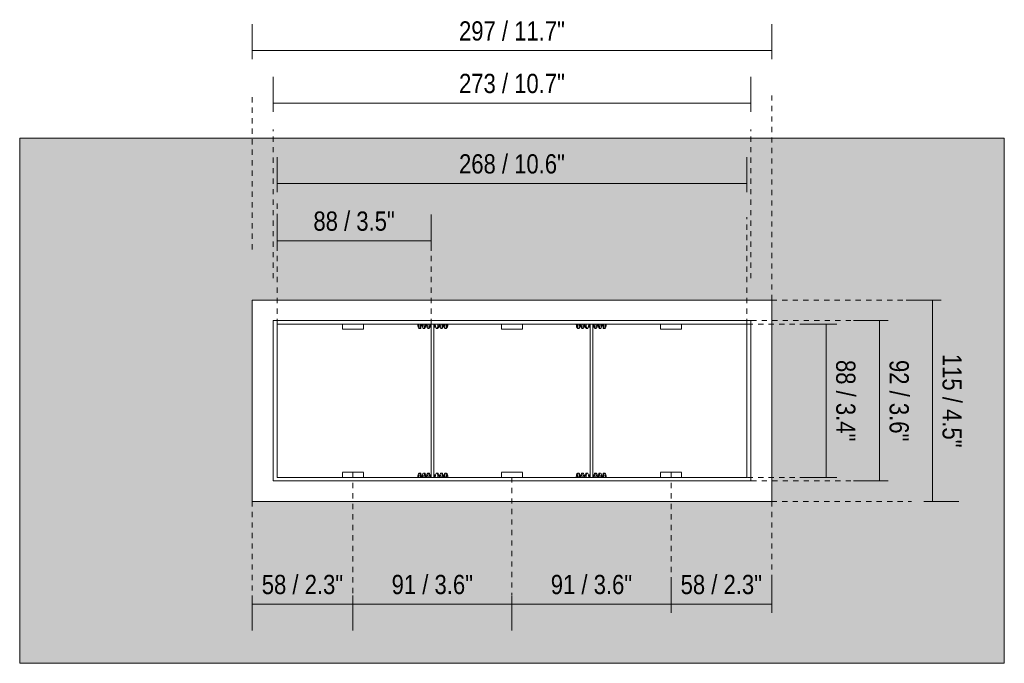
# Model space of a CAD drawing. Header units: millimetres. Extents: x -6861 to -4784, y 84 to 6892.
# Tile 1 of 200: x -6861 to -6298, y 150 to 518. Entities that reach past the tile are written whole.
import ezdxf

# ---------------------------------------------------------------- set-up
doc = ezdxf.new("R2010")
doc.units = ezdxf.units.MM
doc.linetypes.add('Dash', pattern=[6, 3, -3])
doc.layers.add('A-ANNO-DIMS', color=7, linetype='Dash', lineweight=9, true_color=0xd2d2d2)
for name, color, linetype, lineweight in [('A-ANNO-DIMS-5', 7, 'Continuous', 9), ('A-WALL', 7, 'Continuous', 9), ('E-LITE-EQPM', 7, 'Continuous', 20)]:
    doc.layers.add(name, color=color, linetype=linetype, lineweight=lineweight)
doc.styles.add('Arial Narrow', font='ARIALN.TTF', dxfattribs={"height": 11})
doc.dimstyles.new('FARO_-_2_2mm_Arial_Narrow_mm_Inch_Right', dxfattribs={"dimscale": 304.8, "dimtxt": 11.257741, "dimasz": 0, "dimexe": 0.049213, "dimexo": 0.0625, "dimgap": 0.008202, "dimtad": 1, "dimdec": 0, "dimzin": 0, "dimdsep": 46, "dimtxsty": 'Arial Narrow', "dimblk1": 'NONE', "dimblk2": 'NONE', "dimsah": 1, "dimcen": 0.09, "dimadec": 0, "dimazin": 0, "dimtfac": 1, "dimtdec": 4, "dimtix": 1, "dimtmove": 0, "dimatfit": 3, "dimfxl": 0.016404, "dimfxlon": 1, "dimtvp": 1, "dimtolj": 1, "dimtzin": 0, "dimarcsym": 2})

# ---------------------------------------------------------------- blocks, each defined once
blk = doc.blocks.new('01 PODIUM EMPOTRADO CON MARCO 3_glb - PODIUM EMPOTRADO CON MARCO 3_dwg_NS-2254 ÍßÁ_1_5Ð_$$_É_îAÔO-659104-Alzado_PDF')
at = {"lineweight": 9, "flags": 128}
for points in [[(-6542.84, 256.25), (-6542.83, 256.38), (-6542.71, 257.23), (-6542.62, 257.72), (-6542.35, 258.38), (-6542.12, 258.6), (-6541.98, 258.67), (-6541.88, 258.7), (-6541.72, 258.71)], [(-6542.32, 257.59), (-6542.32, 257.59), (-6542.3, 257.52), (-6542.23, 257.21), (-6542.16, 256.69), (-6542.12, 256.37)], [(-6540.59, 256.25), (-6540.65, 256.77), (-6540.78, 257.55), (-6540.91, 258.06), (-6540.98, 258.23), (-6541.12, 258.43), (-6541.33, 258.62), (-6541.46, 258.68), (-6541.72, 258.71)], [(-6541.33, 256.25), (-6541.3, 256.53), (-6541.25, 256.89), (-6541.16, 257.39), (-6541.13, 257.52), (-6541.11, 257.58), (-6541.11, 257.59)], [(-6540.34, 256.25), (-6540.31, 256.5), (-6540.2, 257.31), (-6540.11, 257.77), (-6539.84, 258.4), (-6539.62, 258.61), (-6539.48, 258.68), (-6539.22, 258.71)], [(-6539.82, 257.59), (-6539.82, 257.59), (-6539.8, 257.51), (-6539.73, 257.21), (-6539.66, 256.69), (-6539.62, 256.41)], [(-6538.09, 256.25), (-6538.11, 256.43), (-6538.23, 257.28), (-6538.32, 257.76), (-6538.59, 258.39), (-6538.81, 258.61), (-6538.96, 258.68), (-6539.22, 258.71)], [(-6538.61, 257.59), (-6538.61, 257.59), (-6538.63, 257.51), (-6538.7, 257.21), (-6538.78, 256.69), (-6538.83, 256.25)], [(-6537.84, 256.25), (-6537.83, 256.38), (-6537.71, 257.25), (-6537.62, 257.74), (-6537.35, 258.39), (-6537.12, 258.61), (-6536.98, 258.67), (-6536.72, 258.71)], [(-6537.32, 257.59), (-6537.32, 257.59), (-6537.3, 257.51), (-6537.23, 257.21), (-6537.16, 256.69), (-6537.12, 256.36)], [(-6535.59, 256.25), (-6535.6, 256.37), (-6535.72, 257.24), (-6535.81, 257.73), (-6536.07, 258.37), (-6536.18, 258.5), (-6536.36, 258.64), (-6536.49, 258.69), (-6536.72, 258.71)], [(-6535.34, 256.25), (-6535.31, 256.49), (-6535.2, 257.3), (-6535.11, 257.77), (-6534.85, 258.39), (-6534.75, 258.49)], [(-6534.82, 257.59), (-6534.82, 257.59), (-6534.8, 257.51), (-6534.75, 257.26)], [(-6533.09, 256.25), (-6533.11, 256.38), (-6533.22, 257.25), (-6533.25, 257.37)], [(-6532.84, 256.25), (-6532.82, 256.41), (-6532.71, 257.27), (-6532.61, 257.75), (-6532.35, 258.39), (-6532.12, 258.61), (-6531.98, 258.67), (-6531.72, 258.71)], [(-6532.32, 257.59), (-6532.32, 257.59), (-6532.3, 257.51), (-6532.23, 257.21), (-6532.16, 256.69), (-6532.12, 256.36)], [(-6530.59, 256.25), (-6530.62, 256.5), (-6530.73, 257.31), (-6530.82, 257.78), (-6531.09, 258.4), (-6531.32, 258.61), (-6531.46, 258.68), (-6531.72, 258.71)], [(-6531.11, 257.59), (-6531.11, 257.59), (-6531.13, 257.51), (-6531.2, 257.21), (-6531.28, 256.69), (-6531.33, 256.25)], [(-6530.34, 256.25), (-6530.31, 256.5), (-6530.2, 257.3), (-6530.11, 257.77), (-6529.85, 258.39), (-6529.62, 258.61), (-6529.48, 258.68), (-6529.22, 258.71)], [(-6529.82, 257.59), (-6529.82, 257.59), (-6529.8, 257.51), (-6529.73, 257.21), (-6529.65, 256.68), (-6529.62, 256.36)], [(-6528.09, 256.25), (-6528.12, 256.48), (-6528.23, 257.31), (-6528.32, 257.77), (-6528.59, 258.39), (-6528.81, 258.61), (-6528.96, 258.68), (-6529.22, 258.71)], [(-6528.61, 257.59), (-6528.61, 257.59), (-6528.63, 257.52), (-6528.7, 257.21), (-6528.78, 256.69), (-6528.83, 256.25)], [(-6527.84, 256.25), (-6527.73, 257.08), (-6527.64, 257.64), (-6527.4, 258.32), (-6527.28, 258.47), (-6527.09, 258.63), (-6526.96, 258.68), (-6526.72, 258.71)], [(-6527.32, 257.59), (-6527.32, 257.59), (-6527.3, 257.51), (-6527.23, 257.21), (-6527.16, 256.73), (-6527.13, 256.52)], [(-6525.59, 256.25), (-6525.61, 256.38), (-6525.72, 257.25), (-6525.81, 257.74), (-6526.07, 258.38), (-6526.18, 258.5), (-6526.37, 258.64), (-6526.49, 258.69), (-6526.72, 258.71)], [(-6526.11, 257.59), (-6526.11, 257.59), (-6526.13, 257.51), (-6526.2, 257.21), (-6526.28, 256.69), (-6526.33, 256.25)]]:
    blk.add_lwpolyline(points, dxfattribs=at)
at = {"lineweight": 9}
for points, knots in [([(-6542.13, 256.28), (-6542.11, 256.42), (-6542.08, 256.81), (-6542.01, 257.39), (-6541.92, 258.14), (-6541.8, 258.7), (-6541.71, 258.74), (-6541.66, 258.67)], [0.00633304, 0.00633304, 0.00633304, 0.00633304, 0.00862069, 0.01293103, 0.01724138, 0.02586207, 0.0336749, 0.0336749, 0.0336749, 0.0336749]), ([(-6539.63, 256.26), (-6539.62, 256.31), (-6539.57, 256.88), (-6539.47, 257.83), (-6539.32, 258.64), (-6539.23, 258.75), (-6539.18, 258.69)], [0.15437265, 0.15437265, 0.15437265, 0.15437265, 0.15517241, 0.1637931, 0.17241379, 0.18103448, 0.18103448, 0.18103448, 0.18103448]), ([(-6537.13, 256.27), (-6537.08, 256.74), (-6536.99, 257.64), (-6536.85, 258.54), (-6536.75, 258.73), (-6536.71, 258.71)], [0.30254906, 0.30254906, 0.30254906, 0.30254906, 0.31034483, 0.31896552, 0.32758621, 0.32758621, 0.32758621, 0.32758621]), ([(-6532.13, 256.29), (-6532.1, 256.56), (-6532.03, 257.31), (-6531.9, 258.26), (-6531.81, 258.62), (-6531.76, 258.68)], [0.59898581, 0.59898581, 0.59898581, 0.59898581, 0.60344828, 0.61206897, 0.62068966, 0.62068966, 0.62068966, 0.62068966]), ([(-6529.63, 256.29), (-6529.61, 256.46), (-6529.54, 257.13), (-6529.43, 258.09), (-6529.33, 258.53), (-6529.29, 258.64)], [0.74709692, 0.74709692, 0.74709692, 0.74709692, 0.75, 0.75862069, 0.76724138, 0.76724138, 0.76724138, 0.76724138]), ([(-6527.13, 256.27), (-6527.12, 256.35), (-6527.06, 256.95), (-6526.96, 257.91), (-6526.81, 258.68), (-6526.72, 258.75), (-6526.67, 258.68)], [0.89515577, 0.89515577, 0.89515577, 0.89515577, 0.89655172, 0.90517241, 0.9137931, 0.92241379, 0.92241379, 0.92241379, 0.92241379])]:
    blk.add_open_spline(points, degree=3, knots=knots, dxfattribs=at)
blk.add_open_spline([(-6529.26, 258.68), (-6529.23, 258.72), (-6529.2, 258.73), (-6529.17, 258.68)], degree=3, dxfattribs=at)
blk = doc.blocks.new('01 PODIUM EMPOTRADO CON MARCO 3_glb - PODIUM EMPOTRADO CON MARCO 3_dwg_NS-2254 ÍßÁ_1_5Ð_$$_É_îAÔO-V1-Alzado_PDF')
at = {"lineweight": 9, "flags": 128}
for points in [[(-6542.84, 343.75), (-6542.83, 343.62), (-6542.71, 342.77), (-6542.62, 342.28), (-6542.35, 341.62), (-6542.12, 341.4), (-6541.98, 341.33), (-6541.88, 341.3), (-6541.72, 341.29)], [(-6542.32, 342.41), (-6542.32, 342.41), (-6542.3, 342.48), (-6542.23, 342.79), (-6542.16, 343.31), (-6542.12, 343.61)], [(-6540.59, 343.75), (-6540.65, 343.23), (-6540.78, 342.45), (-6540.91, 341.94), (-6540.98, 341.77), (-6541.12, 341.57), (-6541.33, 341.38), (-6541.46, 341.32), (-6541.72, 341.29)], [(-6541.33, 343.75), (-6541.3, 343.47), (-6541.25, 343.11), (-6541.16, 342.61), (-6541.13, 342.48), (-6541.11, 342.42), (-6541.11, 342.41)], [(-6540.34, 343.75), (-6540.31, 343.5), (-6540.2, 342.69), (-6540.11, 342.23), (-6539.84, 341.6), (-6539.62, 341.39), (-6539.48, 341.32), (-6539.22, 341.29)], [(-6539.82, 342.41), (-6539.82, 342.41), (-6539.8, 342.49), (-6539.73, 342.79), (-6539.66, 343.31), (-6539.62, 343.59)], [(-6538.09, 343.75), (-6538.11, 343.57), (-6538.23, 342.72), (-6538.32, 342.24), (-6538.59, 341.61), (-6538.81, 341.39), (-6538.96, 341.32), (-6539.22, 341.29)], [(-6538.61, 342.41), (-6538.61, 342.41), (-6538.63, 342.49), (-6538.7, 342.79), (-6538.78, 343.31), (-6538.83, 343.75)], [(-6537.84, 343.75), (-6537.83, 343.62), (-6537.71, 342.75), (-6537.62, 342.26), (-6537.35, 341.61), (-6537.12, 341.39), (-6536.98, 341.33), (-6536.72, 341.29)], [(-6537.32, 342.41), (-6537.32, 342.41), (-6537.3, 342.49), (-6537.23, 342.79), (-6537.16, 343.31), (-6537.12, 343.61)], [(-6535.59, 343.75), (-6535.6, 343.63), (-6535.72, 342.76), (-6535.81, 342.27), (-6536.07, 341.63), (-6536.18, 341.5), (-6536.36, 341.36), (-6536.49, 341.31), (-6536.72, 341.29)], [(-6535.34, 343.75), (-6535.31, 343.51), (-6535.2, 342.7), (-6535.11, 342.23), (-6534.85, 341.61), (-6534.75, 341.51)], [(-6533.09, 343.75), (-6533.11, 343.62), (-6533.22, 342.75), (-6533.25, 342.63)], [(-6532.84, 343.75), (-6532.82, 343.59), (-6532.71, 342.73), (-6532.61, 342.25), (-6532.35, 341.61), (-6532.12, 341.39), (-6531.98, 341.33), (-6531.72, 341.29)], [(-6532.32, 342.41), (-6532.32, 342.41), (-6532.3, 342.49), (-6532.23, 342.79), (-6532.16, 343.31), (-6532.12, 343.61)], [(-6530.59, 343.75), (-6530.62, 343.5), (-6530.73, 342.69), (-6530.82, 342.22), (-6531.09, 341.6), (-6531.32, 341.39), (-6531.46, 341.32), (-6531.72, 341.29)], [(-6531.11, 342.41), (-6531.11, 342.41), (-6531.13, 342.49), (-6531.2, 342.79), (-6531.28, 343.31), (-6531.33, 343.75)], [(-6530.34, 343.75), (-6530.31, 343.5), (-6530.2, 342.7), (-6530.11, 342.23), (-6529.85, 341.61), (-6529.62, 341.39), (-6529.48, 341.32), (-6529.22, 341.29)], [(-6529.82, 342.41), (-6529.82, 342.41), (-6529.8, 342.49), (-6529.73, 342.79), (-6529.65, 343.32), (-6529.62, 343.61)], [(-6528.09, 343.75), (-6528.12, 343.52), (-6528.23, 342.69), (-6528.32, 342.23), (-6528.59, 341.61), (-6528.81, 341.39), (-6528.96, 341.32), (-6529.22, 341.29)], [(-6528.61, 342.41), (-6528.61, 342.41), (-6528.63, 342.48), (-6528.7, 342.79), (-6528.78, 343.31), (-6528.83, 343.75)], [(-6527.84, 343.75), (-6527.73, 342.92), (-6527.64, 342.36), (-6527.4, 341.68), (-6527.28, 341.53), (-6527.09, 341.37), (-6526.96, 341.32), (-6526.72, 341.29)], [(-6527.32, 342.41), (-6527.32, 342.41), (-6527.3, 342.49), (-6527.23, 342.79), (-6527.16, 343.27), (-6527.13, 343.48)], [(-6525.59, 343.75), (-6525.61, 343.62), (-6525.72, 342.75), (-6525.81, 342.26), (-6526.07, 341.62), (-6526.18, 341.5), (-6526.37, 341.36), (-6526.49, 341.31), (-6526.72, 341.29)], [(-6526.11, 342.41), (-6526.11, 342.41), (-6526.13, 342.49), (-6526.2, 342.79), (-6526.28, 343.31), (-6526.33, 343.75)], [(-6534.82, 342.41), (-6534.82, 342.41), (-6534.8, 342.49), (-6534.75, 342.74)]]:
    blk.add_lwpolyline(points, dxfattribs=at)
at = {"lineweight": 9}
for points, knots in [([(-6542.13, 343.72), (-6542.11, 343.58), (-6542.08, 343.19), (-6542.01, 342.61), (-6541.92, 341.86), (-6541.82, 341.38), (-6541.74, 341.29), (-6541.72, 341.29)], [0.00633304, 0.00633304, 0.00633304, 0.00633304, 0.00862069, 0.01293103, 0.01724138, 0.02586207, 0.0306685, 0.0306685, 0.0306685, 0.0306685]), ([(-6539.63, 343.74), (-6539.62, 343.69), (-6539.57, 343.12), (-6539.47, 342.17), (-6539.32, 341.36), (-6539.23, 341.25), (-6539.18, 341.31)], [0.15437265, 0.15437265, 0.15437265, 0.15437265, 0.15517241, 0.1637931, 0.17241379, 0.18103448, 0.18103448, 0.18103448, 0.18103448]), ([(-6537.13, 343.73), (-6537.08, 343.26), (-6536.99, 342.36), (-6536.85, 341.46), (-6536.75, 341.27), (-6536.71, 341.29)], [0.30254906, 0.30254906, 0.30254906, 0.30254906, 0.31034483, 0.31896552, 0.32758621, 0.32758621, 0.32758621, 0.32758621]), ([(-6532.13, 343.71), (-6532.1, 343.44), (-6532.03, 342.69), (-6531.9, 341.74), (-6531.81, 341.38), (-6531.76, 341.32)], [0.59898581, 0.59898581, 0.59898581, 0.59898581, 0.60344828, 0.61206897, 0.62068966, 0.62068966, 0.62068966, 0.62068966]), ([(-6529.63, 343.71), (-6529.61, 343.54), (-6529.54, 342.87), (-6529.43, 341.91), (-6529.31, 341.37), (-6529.24, 341.29), (-6529.22, 341.29)], [0.74709692, 0.74709692, 0.74709692, 0.74709692, 0.75, 0.75862069, 0.76724138, 0.77140804, 0.77140804, 0.77140804, 0.77140804]), ([(-6527.13, 343.73), (-6527.12, 343.65), (-6527.06, 343.05), (-6526.96, 342.09), (-6526.81, 341.32), (-6526.72, 341.25), (-6526.67, 341.32)], [0.89515577, 0.89515577, 0.89515577, 0.89515577, 0.89655172, 0.90517241, 0.9137931, 0.92241379, 0.92241379, 0.92241379, 0.92241379])]:
    blk.add_open_spline(points, degree=3, knots=knots, dxfattribs=at)
blk = doc.blocks.new('01 PODIUM EMPOTRADO CON MARCO 3_glb - UNO  WHITE_GOLD DOWNLIGHT EMPOTRABLE-659121-Alzado_PDF')
at = {"layer": 'E-LITE-EQPM'}
for p, q in [((-6431, 357.5), (-6728, 357.5)), ((-6728, 357.5), (-6728, 242.5)), ((-6431, 242.5), (-6431, 357.5)), ((-6716, 254.2), (-6716, 345.8)), ((-6716, 345.8), (-6443, 345.8)), ((-6713.7, 256.25), (-6713.7, 343.75)), ((-6713.7, 343.75), (-6445.3, 343.75)), ((-6676.5, 341.01), (-6676.5, 343.72)), ((-6664.5, 343.72), (-6664.5, 341.01)), ((-6625.75, 343.75), (-6625.75, 256.25)), ((-6624.25, 256.25), (-6624.25, 343.75)), ((-6585.5, 341.01), (-6585.5, 343.72)), ((-6573.5, 343.72), (-6573.5, 341.01)), ((-6534.75, 343.75), (-6534.75, 256.25)), ((-6533.25, 256.25), (-6533.25, 343.75)), ((-6494.5, 341.01), (-6494.5, 343.72)), ((-6482.5, 343.72), (-6482.5, 341.01)), ((-6445.3, 343.75), (-6445.3, 256.25)), ((-6443, 345.8), (-6443, 254.2)), ((-6676.5, 340.89), (-6676.5, 341.01)), ((-6676.5, 340.88), (-6664.5, 340.88)), ((-6664.5, 341.01), (-6664.5, 340.89)), ((-6585.5, 340.89), (-6585.5, 341.01)), ((-6585.5, 340.88), (-6573.5, 340.88)), ((-6573.5, 341.01), (-6573.5, 340.89)), ((-6494.5, 340.89), (-6494.5, 341.01)), ((-6494.5, 340.88), (-6482.5, 340.88)), ((-6482.5, 341.01), (-6482.5, 340.89)), ((-6664.5, 259.12), (-6676.5, 259.12)), ((-6676.5, 258.99), (-6676.5, 259.11)), ((-6676.5, 256.28), (-6676.5, 258.99)), ((-6664.5, 259.11), (-6664.5, 258.99)), ((-6664.5, 258.99), (-6664.5, 256.28)), ((-6573.5, 259.12), (-6585.5, 259.12)), ((-6585.5, 258.99), (-6585.5, 259.11)), ((-6585.5, 256.28), (-6585.5, 258.99)), ((-6573.5, 259.11), (-6573.5, 258.99)), ((-6573.5, 258.99), (-6573.5, 256.28)), ((-6482.5, 259.12), (-6494.5, 259.12)), ((-6494.5, 258.99), (-6494.5, 259.11)), ((-6494.5, 256.28), (-6494.5, 258.99)), ((-6482.5, 259.11), (-6482.5, 258.99)), ((-6482.5, 258.99), (-6482.5, 256.28)), ((-6443, 254.2), (-6716, 254.2)), ((-6445.3, 256.25), (-6713.7, 256.25)), ((-6728, 242.5), (-6431, 242.5))]:
    blk.add_line(p, q, dxfattribs=at)
at = {"extrusion": (0, 0, -1), "zscale": -1}
for name in ['01 PODIUM EMPOTRADO CON MARCO 3_glb - PODIUM EMPOTRADO CON MARCO 3_dwg_NS-2254 ÍßÁ_1_5Ð_$$_É_îAÔO-V1-Alzado_PDF', '01 PODIUM EMPOTRADO CON MARCO 3_glb - PODIUM EMPOTRADO CON MARCO 3_dwg_NS-2254 ÍßÁ_1_5Ð_$$_É_îAÔO-659104-Alzado_PDF']:
    blk.add_blockref(name, (13158.99, 0), dxfattribs=at)
for name in ['01 PODIUM EMPOTRADO CON MARCO 3_glb - PODIUM EMPOTRADO CON MARCO 3_dwg_NS-2254 ÍßÁ_1_5Ð_$$_É_îAÔO-V1-Alzado_PDF', '01 PODIUM EMPOTRADO CON MARCO 3_glb - PODIUM EMPOTRADO CON MARCO 3_dwg_NS-2254 ÍßÁ_1_5Ð_$$_É_îAÔO-659104-Alzado_PDF']:
    blk.add_blockref(name, (0, 0))
blk = doc.blocks.new('DIMBLOCK1-Alzado_PDF')
at = {"layer": 'A-ANNO-DIMS-5', "color": 251, "true_color": 0x5b5b5b, "transparency": 16777216}
for p, q in [((-6713.7, 419.15), (-6713.7, 439.15)), ((-6445.3, 419.15), (-6445.3, 439.15)), ((-6713.7, 424.15), (-6445.3, 424.15)), ((-6713.7, 424.15), (-6713.7, 419.15)), ((-6445.3, 424.15), (-6445.3, 419.15))]:
    blk.add_line(p, q, dxfattribs=at)
at = {"layer": 'A-ANNO-DIMS-5', "color": 0, "transparency": 16777216, "insert": (-6609.78, 440.87), "char_height": 11, "width": 72.6928, "attachment_point": 1, "line_spacing_factor": 0.974696, "style": 'Arial Narrow'}
blk.add_mtext('268 / 10.6"', dxfattribs=at)
blk = doc.blocks.new('_None')
blk = doc.blocks.new('DIMBLOCK2-Alzado_PDF')
at = {"layer": 'A-ANNO-DIMS-5', "color": 251, "true_color": 0x5b5b5b, "transparency": 16777216}
for p, q in [((-6716, 465.11), (-6716, 485.11)), ((-6443, 465.11), (-6443, 485.11)), ((-6716, 470.11), (-6443, 470.11)), ((-6716, 470.11), (-6716, 465.11)), ((-6443, 470.11), (-6443, 465.11))]:
    blk.add_line(p, q, dxfattribs=at)
at = {"layer": 'A-ANNO-DIMS-5', "color": 0, "transparency": 16777216, "insert": (-6609.78, 486.82), "char_height": 11, "width": 72.6928, "attachment_point": 1, "line_spacing_factor": 0.974696, "style": 'Arial Narrow'}
blk.add_mtext('273 / 10.7"', dxfattribs=at)
blk = doc.blocks.new('DIMBLOCK3-Alzado_PDF')
at = {"layer": 'A-ANNO-DIMS-5', "color": 251, "true_color": 0x5b5b5b, "transparency": 16777216}
for p, q in [((-6713.7, 391.25), (-6713.7, 406.45)), ((-6625.75, 391.25), (-6625.75, 406.45)), ((-6713.7, 391.45), (-6625.75, 391.45)), ((-6713.7, 391.45), (-6713.7, 386.45)), ((-6625.75, 391.45), (-6625.75, 386.45))]:
    blk.add_line(p, q, dxfattribs=at)
at = {"layer": 'A-ANNO-DIMS-5', "color": 0, "transparency": 16777216, "insert": (-6693.04, 408.16), "char_height": 11, "width": 55.9671, "attachment_point": 1, "line_spacing_factor": 0.974696, "style": 'Arial Narrow'}
blk.add_mtext('88 / 3.5"', dxfattribs=at)
blk = doc.blocks.new('DIMBLOCK4-Alzado_PDF')
at = {"layer": 'A-ANNO-DIMS-5', "color": 251, "true_color": 0x5b5b5b, "transparency": 16777216}
for p, q in [((-6728, 495.11), (-6728, 515.11)), ((-6431, 495.11), (-6431, 515.11)), ((-6728, 500.11), (-6431, 500.11)), ((-6728, 500.11), (-6728, 495.11)), ((-6431, 500.11), (-6431, 495.11))]:
    blk.add_line(p, q, dxfattribs=at)
at = {"layer": 'A-ANNO-DIMS-5', "color": 0, "transparency": 16777216, "insert": (-6609.78, 516.82), "char_height": 11, "width": 72.6928, "attachment_point": 1, "line_spacing_factor": 0.974696, "style": 'Arial Narrow'}
blk.add_mtext('297 / 11.7"', dxfattribs=at)
blk = doc.blocks.new('DIMBLOCK5-Alzado_PDF')
at = {"layer": 'A-ANNO-DIMS-5', "color": 251, "true_color": 0x5b5b5b, "transparency": 16777216}
for p, q in [((-6728, 188.82), (-6728, 168.82)), ((-6728, 183.82), (-6728, 188.82)), ((-6670.5, 188.82), (-6670.5, 168.82)), ((-6670.5, 183.82), (-6670.5, 188.82)), ((-6728, 183.82), (-6670.5, 183.82))]:
    blk.add_line(p, q, dxfattribs=at)
at = {"layer": 'A-ANNO-DIMS-5', "color": 0, "transparency": 16777216, "insert": (-6722.57, 200.53), "char_height": 11, "width": 55.9671, "attachment_point": 1, "line_spacing_factor": 0.974696, "style": 'Arial Narrow'}
blk.add_mtext('58 / 2.3"', dxfattribs=at)
blk = doc.blocks.new('DIMBLOCK6-Alzado_PDF')
at = {"layer": 'A-ANNO-DIMS-5', "color": 251, "true_color": 0x5b5b5b, "transparency": 16777216}
for p, q in [((-6670.5, 188.82), (-6670.5, 168.82)), ((-6670.5, 183.82), (-6670.5, 188.82)), ((-6579.5, 188.82), (-6579.5, 168.82)), ((-6579.5, 183.82), (-6579.5, 188.82)), ((-6670.5, 183.82), (-6579.5, 183.82))]:
    blk.add_line(p, q, dxfattribs=at)
at = {"layer": 'A-ANNO-DIMS-5', "color": 0, "transparency": 16777216, "insert": (-6648.32, 200.53), "char_height": 11, "width": 55.9671, "attachment_point": 1, "line_spacing_factor": 0.974696, "style": 'Arial Narrow'}
blk.add_mtext('91 / 3.6"', dxfattribs=at)
blk = doc.blocks.new('DIMBLOCK7-Alzado_PDF')
at = {"layer": 'A-ANNO-DIMS-5', "color": 251, "true_color": 0x5b5b5b, "transparency": 16777216}
for p, q in [((-6488.5, 183.62), (-6488.5, 198.82)), ((-6579.5, 188.82), (-6579.5, 168.82)), ((-6579.5, 183.82), (-6579.5, 188.82)), ((-6579.5, 183.82), (-6488.5, 183.82)), ((-6488.5, 183.82), (-6488.5, 178.82))]:
    blk.add_line(p, q, dxfattribs=at)
at = {"layer": 'A-ANNO-DIMS-5', "color": 0, "transparency": 16777216, "insert": (-6557.32, 200.53), "char_height": 11, "width": 55.9671, "attachment_point": 1, "line_spacing_factor": 0.974696, "style": 'Arial Narrow'}
blk.add_mtext('91 / 3.6"', dxfattribs=at)
blk = doc.blocks.new('DIMBLOCK8-Alzado_PDF')
at = {"layer": 'A-ANNO-DIMS-5', "color": 251, "true_color": 0x5b5b5b, "transparency": 16777216}
for p, q in [((-6488.5, 183.62), (-6488.5, 198.82)), ((-6431, 183.62), (-6431, 198.82)), ((-6488.5, 183.82), (-6431, 183.82)), ((-6488.5, 183.82), (-6488.5, 178.82)), ((-6431, 183.82), (-6431, 178.82))]:
    blk.add_line(p, q, dxfattribs=at)
at = {"layer": 'A-ANNO-DIMS-5', "color": 0, "transparency": 16777216, "insert": (-6483.07, 200.53), "char_height": 11, "width": 55.9671, "attachment_point": 1, "line_spacing_factor": 0.974696, "style": 'Arial Narrow'}
blk.add_mtext('58 / 2.3"', dxfattribs=at)
blk = doc.blocks.new('DIMBLOCK9-Alzado_PDF')
at = {"layer": 'A-ANNO-DIMS-5', "color": 251, "true_color": 0x5b5b5b, "transparency": 16777216}
for p, q in [((-6338.83, 357.5), (-6354.03, 357.5)), ((-6339.03, 242.5), (-6339.03, 357.5)), ((-6339.03, 357.5), (-6334.03, 357.5)), ((-6344.03, 242.5), (-6324.03, 242.5)), ((-6339.03, 242.5), (-6344.03, 242.5))]:
    blk.add_line(p, q, dxfattribs=at)
at = {"layer": 'A-ANNO-DIMS-5', "color": 0, "transparency": 16777216, "insert": (-6322.32, 326.8), "char_height": 11, "width": 64.3299, "attachment_point": 1, "rotation": 270, "line_spacing_factor": 0.974696, "style": 'Arial Narrow'}
blk.add_mtext('115 / 4.5"', dxfattribs=at)
blk = doc.blocks.new('DIMBLOCK10-Alzado_PDF')
at = {"layer": 'A-ANNO-DIMS-5', "color": 251, "true_color": 0x5b5b5b, "transparency": 16777216}
for p, q in [((-6399.64, 343.75), (-6414.84, 343.75)), ((-6399.84, 256.25), (-6399.84, 343.75)), ((-6399.84, 343.75), (-6394.84, 343.75)), ((-6399.64, 256.25), (-6414.84, 256.25)), ((-6399.84, 256.25), (-6394.84, 256.25))]:
    blk.add_line(p, q, dxfattribs=at)
at = {"layer": 'A-ANNO-DIMS-5', "color": 0, "transparency": 16777216, "insert": (-6383.13, 323.32), "char_height": 11, "width": 55.9671, "attachment_point": 1, "rotation": 270, "line_spacing_factor": 0.974696, "style": 'Arial Narrow'}
blk.add_mtext('88 / 3.4"', dxfattribs=at)
blk = doc.blocks.new('DIMBLOCK11-Alzado_PDF')
at = {"layer": 'A-ANNO-DIMS-5', "color": 251, "true_color": 0x5b5b5b, "transparency": 16777216}
for p, q in [((-6369.11, 345.8), (-6384.31, 345.8)), ((-6369.31, 254.2), (-6369.31, 345.8)), ((-6369.31, 345.8), (-6364.31, 345.8)), ((-6369.11, 254.2), (-6384.31, 254.2)), ((-6369.31, 254.2), (-6364.31, 254.2))]:
    blk.add_line(p, q, dxfattribs=at)
at = {"layer": 'A-ANNO-DIMS-5', "color": 0, "transparency": 16777216, "insert": (-6352.59, 323.32), "char_height": 11, "width": 55.9671, "attachment_point": 1, "rotation": 270, "line_spacing_factor": 0.974696, "style": 'Arial Narrow'}
blk.add_mtext('92 / 3.6"', dxfattribs=at)

msp = doc.modelspace()

# ---------------------------------------------------------------- hatches: boundary and pattern name
at = {"layer": 'A-WALL', "true_color": 0xf7f7f7}
h = msp.add_hatch(color=7, dxfattribs=at)
h.paths.add_polyline_path([(-6579.46, 150), (-6298, 150), (-6298, 450), (-6861, 450), (-6861, 150), (-6651.86, 150)])
h.paths.add_polyline_path([(-6633.76, 242.5), (-6728, 242.5), (-6728, 357.5), (-6431, 357.5), (-6431, 242.5), (-6624.71, 242.5)])

# ---------------------------------------------------------------- linework, layer by layer
at = {"layer": 'A-ANNO-DIMS'}
for p, q in [((-6728, 386.5), (-6728, 476.5)), ((-6431, 357.5), (-6431, 476.5)), ((-6716, 370), (-6716, 455)), ((-6443, 370), (-6443, 455)), ((-6713.7, 343.75), (-6713.7, 415)), ((-6713.7, 343.75), (-6713.7, 405)), ((-6625.75, 343.75), (-6625.75, 405)), ((-6445.3, 343.75), (-6445.3, 405)), ((-6431, 357.5), (-6336, 357.5)), ((-6444.75, 343.75), (-6391.91, 343.75)), ((-6442.7, 345.8), (-6364.83, 345.8)), ((-6670.5, 259.12), (-6670.5, 189.12)), ((-6488.5, 259.12), (-6488.5, 179.12)), ((-6579.5, 256.25), (-6579.5, 189.12)), ((-6444.75, 256.25), (-6391.91, 256.25)), ((-6442.7, 254.2), (-6364.83, 254.2)), ((-6728, 242.5), (-6728, 189.12)), ((-6431, 242.5), (-6431, 179.12)), ((-6431, 242.5), (-6351, 242.5))]:
    msp.add_line(p, q, dxfattribs=at)
at = {"layer": 'A-WALL', "color": 253, "true_color": 0xaaaaaa}
for p, q in [((-6298, 450), (-6861, 450)), ((-6861, 450), (-6861, 150)), ((-6298, 150), (-6298, 450)), ((-6861, 150), (-6298, 150))]:
    msp.add_line(p, q, dxfattribs=at)

# ---------------------------------------------------------------- block references
at = {"layer": 'E-LITE-EQPM'}
msp.add_blockref('01 PODIUM EMPOTRADO CON MARCO 3_glb - UNO  WHITE_GOLD DOWNLIGHT EMPOTRABLE-659121-Alzado_PDF', (0, 0), dxfattribs=at)

# ---------------------------------------------------------------- dimensions: what is measured, and where the dimension line sits
at = {"layer": 'A-ANNO-DIMS', "color": 251, "linetype": 'Continuous', "true_color": 0x5b5b5b}
for base, p1, p2, override, picture, middle in [((-6431, 500.11), (-6728, 495.11), (-6431, 495.11), {"dimpost": '<>', "dimfxl": 297}, 'DIMBLOCK4-Alzado_PDF', (-6579.5, 509.73)), ((-6443, 470.11), (-6716, 465.11), (-6443, 465.11), {"dimpost": '<>', "dimfxl": 273}, 'DIMBLOCK2-Alzado_PDF', (-6579.5, 479.73)), ((-6445.3, 424.15), (-6713.7, 419.15), (-6445.3, 419.15), {"dimpost": '<>', "dimfxl": 268.4}, 'DIMBLOCK1-Alzado_PDF', (-6579.5, 433.78)), ((-6625.75, 391.45), (-6713.7, 386.45), (-6625.75, 386.45), {"dimpost": '<>', "dimfxl": 87.95}, 'DIMBLOCK3-Alzado_PDF', (-6669.72, 401.07)), ((-6670.49570468, 183.81657743), (-6727.99570468, 188.81657743), (-6670.49570468, 188.81657743), {"dimpost": '<>', "dimfxl": 57.5}, 'DIMBLOCK5-Alzado_PDF', (-6699.24570468, 193.43731417)), ((-6579.5, 183.82), (-6670.5, 188.82), (-6579.5, 188.82), {"dimpost": '<>', "dimfxl": 91}, 'DIMBLOCK6-Alzado_PDF', (-6625, 193.44)), ((-6488.5, 183.82), (-6579.5, 188.82), (-6488.5, 178.82), {"dimpost": '<>', "dimfxl": 91.547802}, 'DIMBLOCK7-Alzado_PDF', (-6534, 193.44)), ((-6430.99570468, 183.81657743), (-6488.49570468, 178.81657743), (-6430.99570468, 178.81657743), {"dimpost": '<>', "dimfxl": 57.5}, 'DIMBLOCK8-Alzado_PDF', (-6459.74570468, 193.43731417))]:
    dim = msp.add_linear_dim(base=base, p1=p1, p2=p2, dimstyle='FARO_-_2_2mm_Arial_Narrow_mm_Inch_Right', override=override, dxfattribs=at)
    dim.commit()
    dim.dimension.update_dxf_attribs({"geometry": picture, "text_midpoint": middle})
for base, p1, p2, override, picture, middle in [((-6339.03, 357.5), (-6344.03, 242.5), (-6334.03, 357.5), {"dimtad": 4, "dimpost": '<>', "dimfxl": 115.433964}, 'DIMBLOCK9-Alzado_PDF', (-6329.41, 300)), ((-6399.84167298, 343.75), (-6394.84167298, 256.25), (-6394.84167298, 343.75), {"dimtad": 4, "dimpost": '<>', "dimfxl": 87.5}, 'DIMBLOCK10-Alzado_PDF', (-6390.22093624, 300)), ((-6369.31, 345.8), (-6364.31, 254.2), (-6364.31, 345.8), {"dimtad": 4, "dimpost": '<>', "dimfxl": 91.6}, 'DIMBLOCK11-Alzado_PDF', (-6359.69, 300))]:
    dim = msp.add_linear_dim(base=base, p1=p1, p2=p2, angle=90, dimstyle='FARO_-_2_2mm_Arial_Narrow_mm_Inch_Right', override=override, dxfattribs=at)
    dim.commit()
    dim.dimension.update_dxf_attribs({"geometry": picture, "text_midpoint": middle})

doc.saveas('drawing.dxf')
